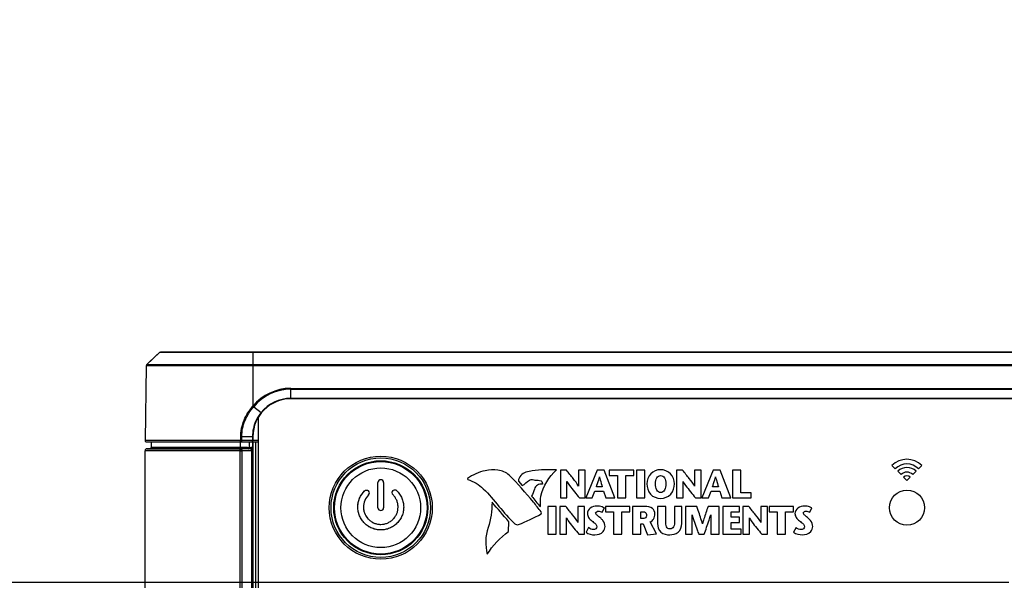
# Model space of a CAD drawing. Header units: inches. Extents: x 0 to 34, y 0 to 22.
# Tile 18 of 125: x 6.1 to 8.8, y 6.5 to 8. Entities that reach past the tile are written whole.
import ezdxf

# ---------------------------------------------------------------- set-up
doc = ezdxf.new("R2010")
doc.units = ezdxf.units.IN
doc.header["$LTSCALE"] = 1.87
doc.header["$MEASUREMENT"] = 0
doc.layers.get('0').update_dxf_attribs({"linetype": 'CONTINUOUS'})
doc.layers.add('02___PRT_ALL_AXES', color=7, linetype='CONTINUOUS')
doc.layers.add('DIMENSIONS', color=7, linetype='CONTINUOUS')
doc.styles.get("Standard").update_dxf_attribs({"font": 'txt', "width": 0.8})
doc.dimstyles.new('DIMSTYLE_2', dxfattribs={"dimtxt": 0.125, "dimasz": 0.18, "dimexe": 0.125, "dimexo": 0.0625, "dimgap": 0.09, "dimtad": 0, "dimtih": 1, "dimtoh": 1, "dimdec": 3, "dimlfac": 1.333333, "dimzin": 4, "dimdsep": 46, "dimtxsty": 'STANDARD', "dimblk": '_FILLED', "dimblk1": '_FILLED', "dimblk2": '_FILLED', "dimcen": 0.09, "dimadec": 0, "dimazin": 0, "dimtp": 0.001, "dimtm": 0.001, "dimtfac": 1, "dimtdec": 3, "dimtofl": 0, "dimtmove": 0, "dimatfit": 3, "dimldrblk": '_FILLED', "dimfxl": 1, "dimtolj": 1, "dimtzin": 4, "dimarcsym": 0})

# ---------------------------------------------------------------- blocks, each defined once
blk = doc.blocks.new('*D13')
at = {"layer": 'DIMENSIONS', "color": 2, "linetype": 'CONTINUOUS'}
blk.add_line((11.061, 6.826), (11.061, 9.748), dxfattribs=at)
at = {"layer": 'DIMENSIONS', "color": 2, "linetype": 'CONTINUOUS', "insert": (10.9985, 9.8105), "char_height": 0.125, "width": 1.425, "attachment_point": 1, "rotation": 90, "line_spacing_factor": 0.9}
blk.add_mtext('6.143{\\Ftxt.shx;\\W1.000000;\\H0.125000; }[156.03]', dxfattribs=at)
blk = doc.blocks.new('_FILLED')
at = {"color": 0, "linetype": 'BYBLOCK'}
blk.add_solid([(0, 0), (-1, 0.174), (-1, -0.174)], dxfattribs=at)
blk = doc.blocks.new('*D14')
at = {"layer": 'DIMENSIONS', "color": 2, "linetype": 'CONTINUOUS'}
blk.add_line((11.6235, 6.826), (11.6235, 9.748), dxfattribs=at)
at = {"layer": 'DIMENSIONS', "color": 2, "linetype": 'CONTINUOUS', "insert": (11.561, 9.8105), "char_height": 0.125, "width": 1.425, "attachment_point": 1, "rotation": 90, "line_spacing_factor": 0.9}
blk.add_mtext('6.893{\\Ftxt.shx;\\W1.000000;\\H0.125000; }[175.08]', dxfattribs=at)
blk = doc.blocks.new('*D15')
at = {"layer": 'DIMENSIONS', "color": 2, "linetype": 'CONTINUOUS'}
blk.add_line((12.1687, 6.6965), (12.1687, 9.748), dxfattribs=at)
at = {"layer": 'DIMENSIONS', "color": 2, "linetype": 'CONTINUOUS', "insert": (12.1062, 9.8105), "char_height": 0.125, "width": 1.425, "attachment_point": 1, "rotation": 90, "line_spacing_factor": 0.9}
blk.add_mtext('7.620{\\Ftxt.shx;\\W1.000000;\\H0.125000; }[193.55]', dxfattribs=at)
blk = doc.blocks.new('*D16')
at = {"layer": 'DIMENSIONS', "color": 2, "linetype": 'CONTINUOUS'}
blk.add_line((12.6763, 6.826), (12.6763, 9.748), dxfattribs=at)
at = {"layer": 'DIMENSIONS', "color": 2, "linetype": 'CONTINUOUS', "insert": (12.6138, 9.8105), "char_height": 0.125, "width": 1.425, "attachment_point": 1, "rotation": 90, "line_spacing_factor": 0.9}
blk.add_mtext('8.297{\\Ftxt.shx;\\W1.000000;\\H0.125000; }[210.74]', dxfattribs=at)
blk = doc.blocks.new('*D17')
at = {"layer": 'DIMENSIONS', "color": 2, "linetype": 'CONTINUOUS'}
blk.add_line((13.2907, 6.826), (13.2907, 9.748), dxfattribs=at)
at = {"layer": 'DIMENSIONS', "color": 2, "linetype": 'CONTINUOUS', "insert": (13.2282, 9.8105), "char_height": 0.125, "width": 1.425, "attachment_point": 1, "rotation": 90, "line_spacing_factor": 0.9}
blk.add_mtext('9.116{\\Ftxt.shx;\\W1.000000;\\H0.125000; }[231.55]', dxfattribs=at)
blk = doc.blocks.new('*D20')
at = {"layer": 'DIMENSIONS', "color": 2, "linetype": 'CONTINUOUS'}
blk.add_line((8.855, 6.4662), (5.689, 6.4662), dxfattribs=at)
at = {"layer": 'DIMENSIONS', "color": 2, "linetype": 'CONTINUOUS', "insert": (5.6265, 6.5287), "char_height": 0.125, "width": 1.325, "attachment_point": 3, "line_spacing_factor": 0.9}
blk.add_mtext('1.944{\\Ftxt.shx;\\W1.000000;\\H0.125000; }[49.39]', dxfattribs=at)
blk = doc.blocks.new('*D26')
at = {"layer": 'DIMENSIONS', "color": 2, "linetype": 'CONTINUOUS'}
blk.add_line((9.7837, 6.615), (9.7837, 9.748), dxfattribs=at)
at = {"layer": 'DIMENSIONS', "color": 2, "linetype": 'CONTINUOUS', "insert": (9.7212, 9.8105), "char_height": 0.125, "width": 1.425, "attachment_point": 1, "rotation": 90, "line_spacing_factor": 0.9}
blk.add_mtext('4.440{\\Ftxt.shx;\\W1.000000;\\H0.125000; }[112.78]', dxfattribs=at)

msp = doc.modelspace()

# ---------------------------------------------------------------- linework, layer by layer
at = {"color": 7, "linetype": 'CONTINUOUS'}
for p, q in [((6.49474, 7.10713), (6.45833, 7.07135)), ((6.48772, 7.10027), (6.45833, 7.07139)), ((6.49468, 7.10713), (6.50474, 7.10713)), ((6.49681, 7.10799), (13.91066, 7.10799)), ((6.50474, 7.10713), (6.50649, 7.10713)), ((6.50649, 7.10713), (6.5172, 7.10713)), ((6.5172, 7.10713), (6.73458, 7.10713)), ((6.73458, 7.10713), (6.75374, 7.10713)), ((6.75374, 7.10799), (6.75373, 6.95688)), ((6.75374, 7.10713), (13.65374, 7.10713)), ((6.45744, 7.06926), (6.4538, 6.86108)), ((6.45744, 7.06932), (6.45744, 7.06932)), ((6.48042, 7.06926), (6.45744, 7.06932)), ((6.479, 7.07135), (6.45839, 7.07141)), ((6.75374, 7.07139), (6.479, 7.07135)), ((6.75374, 7.0693), (6.48042, 7.06926)), ((13.65374, 7.07135), (6.75374, 7.07135)), ((13.65374, 7.06926), (6.75374, 7.06926)), ((6.85874, 6.97726), (6.85874, 7.00628)), ((6.85874, 7.00628), (13.54874, 7.00628)), ((6.85874, 7.00356), (13.54874, 7.00356)), ((6.75584, 6.9552), (6.77621, 6.93894)), ((13.54874, 6.97836), (6.85874, 6.97836)), ((13.54874, 6.97726), (6.85874, 6.97726)), ((6.76874, 5.18965), (6.76874, 6.92631)), ((6.77704, 6.93828), (6.77621, 6.93895)), ((6.7197, 6.8667), (6.71981, 6.87232)), ((6.71981, 6.87232), (6.72269, 6.87226)), ((6.72257, 6.86663), (6.72268, 6.87226)), ((6.72268, 6.87226), (6.75374, 6.87226)), ((6.75252, 6.87226), (6.75252, 6.86101)), ((6.75374, 6.87226), (6.75374, 6.86101)), ((6.7196, 6.86108), (6.4538, 6.86108)), ((6.45755, 6.85726), (6.76874, 6.85726)), ((6.47099, 6.85726), (6.47099, 6.84213)), ((6.71787, 6.84213), (6.47099, 6.84213)), ((6.71787, 6.85726), (6.71787, 6.84206)), ((6.73883, 6.84206), (6.71787, 6.84206)), ((6.7196, 6.86108), (6.7197, 6.8667)), ((6.72247, 6.86101), (6.72257, 6.86663)), ((6.75374, 6.86101), (6.72247, 6.86101)), ((6.73883, 6.84206), (6.74359, 6.84189)), ((6.74359, 6.85726), (6.74359, 6.84189)), ((6.74359, 6.84198), (6.74777, 6.84183)), ((6.74764, 6.83809), (6.74777, 6.84183)), ((6.75277, 6.85726), (6.75277, 6.8401)), ((6.75361, 6.85726), (6.75361, 5.25871)), ((6.75374, 6.85726), (6.75374, 6.86095)), ((6.76874, 6.86095), (6.75374, 6.86095)), ((6.76111, 6.85726), (6.76111, 5.25871)), ((6.45374, 5.28313), (6.45374, 6.83284)), ((6.71787, 6.83284), (6.45374, 6.83284)), ((6.4588, 6.83809), (6.46737, 6.83838)), ((6.71834, 6.83809), (6.4588, 6.83809)), ((6.46737, 6.83838), (6.7183, 6.83838)), ((6.71712, 6.83832), (6.7183, 6.83838)), ((6.74122, 6.83831), (6.71712, 6.83832)), ((6.71712, 6.83832), (6.71934, 6.83809)), ((6.71787, 5.28313), (6.71787, 6.83284)), ((6.74676, 6.83809), (6.72021, 6.83809)), ((6.72364, 5.28313), (6.72364, 6.83284)), ((6.75019, 6.83284), (6.72364, 6.83284)), ((6.74737, 6.83809), (6.74122, 6.83831)), ((6.74732, 6.83809), (6.74684, 6.83809)), ((6.74732, 6.83809), (6.74892, 6.83773)), ((6.7475, 6.83809), (6.74764, 6.83809)), ((6.74764, 6.83809), (6.74755, 6.83809)), ((6.75196, 6.83285), (6.75019, 6.83284)), ((6.75019, 6.83284), (6.75019, 5.28313)), ((6.75262, 6.83284), (6.75196, 6.83285)), ((6.75262, 6.83284), (6.75262, 5.28313)), ((6.75277, 6.8401), (6.75271, 6.83284)), ((8.52984, 6.79175), (8.53904, 6.78254)), ((8.60367, 6.78254), (8.61288, 6.79175)), ((7.60825, 6.77866), (7.60825, 6.70145)), ((7.62512, 6.77866), (7.60825, 6.77866)), ((7.65867, 6.77866), (7.65865, 6.73413)), ((7.67698, 6.77866), (7.65867, 6.77866)), ((7.67698, 6.70145), (7.67698, 6.77866)), ((7.71028, 6.77866), (7.67885, 6.70145)), ((7.72981, 6.77866), (7.71028, 6.77866)), ((7.75915, 6.70145), (7.72981, 6.77866)), ((7.74426, 6.77866), (7.74426, 6.76421)), ((7.81209, 6.77866), (7.74426, 6.77866)), ((7.74426, 6.76421), (7.76656, 6.76421)), ((7.76656, 6.76421), (7.76656, 6.70145)), ((7.78983, 6.70145), (7.78983, 6.76421)), ((7.78983, 6.76421), (7.81209, 6.76421)), ((7.81209, 6.76421), (7.81209, 6.77866)), ((7.8196, 6.77866), (7.8196, 6.70145)), ((7.84287, 6.77866), (7.8196, 6.77866)), ((7.84287, 6.70145), (7.84287, 6.77866)), ((7.93091, 6.77866), (7.93091, 6.70145)), ((7.94777, 6.77866), (7.93091, 6.77866)), ((7.98132, 6.77866), (7.9813, 6.73413)), ((7.99961, 6.77866), (7.98132, 6.77866)), ((7.99961, 6.70145), (7.99961, 6.77866)), ((8.03292, 6.77866), (8.0015, 6.70145)), ((8.05247, 6.77866), (8.03292, 6.77866)), ((8.08178, 6.70145), (8.05247, 6.77866)), ((8.08697, 6.77866), (8.08697, 6.70145)), ((8.11025, 6.77866), (8.08697, 6.77866)), ((8.11025, 6.71589), (8.11025, 6.77866)), ((8.54597, 6.77563), (8.55518, 6.76643)), ((8.58754, 6.76643), (8.59674, 6.77563)), ((7.10124, 6.74443), (7.10127, 6.74443)), ((7.10124, 6.67426), (7.10124, 6.74443)), ((7.11687, 6.74443), (7.11684, 6.74443)), ((7.11687, 6.74443), (7.11687, 6.67426)), ((7.49161, 6.74857), (7.50187, 6.73642)), ((7.62656, 6.70145), (7.62658, 6.74697)), ((7.9492, 6.70145), (7.94921, 6.74697)), ((8.56209, 6.7595), (8.57136, 6.75023)), ((8.57136, 6.75023), (8.58063, 6.7595)), ((7.06405, 6.72105), (7.06406, 6.72103)), ((7.07509, 6.72103), (7.07507, 6.72101)), ((7.14211, 6.72174), (7.14213, 6.72172)), ((7.14233, 6.7107), (7.14235, 6.71072)), ((7.15316, 6.72197), (7.15314, 6.72195)), ((7.69706, 6.70145), (7.70444, 6.71986)), ((7.70444, 6.71986), (7.72837, 6.71986)), ((7.72463, 6.73211), (7.70841, 6.73211)), ((7.72837, 6.71986), (7.73445, 6.70145)), ((8.01969, 6.70145), (8.02708, 6.71986)), ((8.02708, 6.71986), (8.051, 6.71986)), ((8.04728, 6.73211), (8.03104, 6.73211)), ((8.051, 6.71986), (8.05709, 6.70145)), ((8.13849, 6.71589), (8.11025, 6.71589)), ((8.13849, 6.70145), (8.13849, 6.71589)), ((7.5735, 6.67754), (7.5735, 6.60031)), ((7.59678, 6.67754), (7.5735, 6.67754)), ((7.59678, 6.60031), (7.59678, 6.67754)), ((7.60671, 6.67754), (7.60671, 6.60031)), ((7.62357, 6.67754), (7.60671, 6.67754)), ((7.60825, 6.70145), (7.62656, 6.70145)), ((7.65714, 6.67754), (7.65711, 6.633)), ((7.67543, 6.67754), (7.65714, 6.67754)), ((7.66141, 6.70145), (7.67698, 6.70145)), ((7.67543, 6.60031), (7.67543, 6.67754)), ((7.67885, 6.70145), (7.69706, 6.70145)), ((7.73333, 6.67754), (7.73333, 6.66308)), ((7.80119, 6.67754), (7.73333, 6.67754)), ((7.73445, 6.70145), (7.75915, 6.70145)), ((7.76656, 6.70145), (7.78983, 6.70145)), ((7.80119, 6.66308), (7.80119, 6.67754)), ((7.80867, 6.67754), (7.80867, 6.60031)), ((7.84312, 6.67754), (7.80867, 6.67754)), ((7.8196, 6.70145), (7.84287, 6.70145)), ((7.87807, 6.67754), (7.87807, 6.63032)), ((7.90134, 6.67754), (7.87807, 6.67754)), ((7.90134, 6.63718), (7.90134, 6.67754)), ((7.92539, 6.67754), (7.92539, 6.6375)), ((7.94545, 6.67754), (7.92539, 6.67754)), ((7.93091, 6.70145), (7.9492, 6.70145)), ((7.94545, 6.63085), (7.94545, 6.67754)), ((7.95583, 6.67754), (7.95583, 6.60031)), ((7.98738, 6.67754), (7.95583, 6.67754)), ((7.98407, 6.70145), (7.99961, 6.70145)), ((8.0015, 6.70145), (8.01969, 6.70145)), ((8.0495, 6.67754), (8.01859, 6.67754)), ((8.0495, 6.60031), (8.0495, 6.67754)), ((8.05709, 6.70145), (8.08178, 6.70145)), ((8.05942, 6.67754), (8.05942, 6.60031)), ((8.1063, 6.67754), (8.05942, 6.67754)), ((8.08697, 6.70145), (8.13849, 6.70145)), ((8.1063, 6.66308), (8.1063, 6.67754)), ((8.11523, 6.67754), (8.11523, 6.60031)), ((8.13212, 6.67754), (8.11523, 6.67754)), ((8.16563, 6.67754), (8.16562, 6.633)), ((8.18394, 6.67754), (8.16563, 6.67754)), ((8.18394, 6.60031), (8.18394, 6.67754)), ((8.18815, 6.67754), (8.18815, 6.66308)), ((8.25598, 6.67754), (8.18815, 6.67754)), ((8.25598, 6.66308), (8.25598, 6.67754)), ((7.04537, 6.67605), (7.0454, 6.67605)), ((7.061, 6.67605), (7.06097, 6.67605)), ((7.10124, 6.67426), (7.10127, 6.67426)), ((7.11687, 6.67426), (7.11684, 6.67426)), ((7.15711, 6.67605), (7.15714, 6.67605)), ((7.17273, 6.67605), (7.1727, 6.67605)), ((7.72452, 6.66155), (7.73047, 6.67368)), ((7.73333, 6.66308), (7.75561, 6.66308)), ((7.75561, 6.66308), (7.75561, 6.60031)), ((7.77891, 6.60031), (7.77891, 6.66308)), ((7.77891, 6.66308), (7.80119, 6.66308)), ((7.83197, 6.64414), (7.83197, 6.66308)), ((7.83197, 6.66308), (7.83811, 6.66308)), ((7.97414, 6.60031), (7.97419, 6.6547)), ((8.02614, 6.65469), (8.0262, 6.60031)), ((8.08268, 6.64786), (8.08268, 6.66308)), ((8.08268, 6.66308), (8.1063, 6.66308)), ((8.18815, 6.66308), (8.21041, 6.66308)), ((8.21041, 6.66308), (8.21041, 6.60031)), ((8.2337, 6.60031), (8.2337, 6.66308)), ((8.2337, 6.66308), (8.25598, 6.66308)), ((8.30151, 6.66155), (8.30747, 6.67368)), ((7.46433, 6.60806), (7.46472, 6.63527)), ((7.625, 6.60031), (7.62502, 6.64585)), ((7.83858, 6.64414), (7.83197, 6.64414)), ((7.83197, 6.60031), (7.83197, 6.62953)), ((7.83197, 6.62953), (7.83803, 6.62953)), ((7.83803, 6.62953), (7.85028, 6.59897)), ((7.8752, 6.60151), (7.85809, 6.63462)), ((8.10575, 6.64786), (8.08268, 6.64786)), ((8.08268, 6.61478), (8.08268, 6.63339)), ((8.08268, 6.63339), (8.10575, 6.63339)), ((8.10575, 6.63339), (8.10575, 6.64786)), ((8.13352, 6.60031), (8.13355, 6.64585)), ((7.5735, 6.60031), (7.59678, 6.60031)), ((7.60671, 6.60031), (7.625, 6.60031)), ((7.65989, 6.60031), (7.67543, 6.60031)), ((7.68666, 6.61885), (7.67964, 6.60605)), ((7.75561, 6.60031), (7.77891, 6.60031)), ((7.80867, 6.60031), (7.83197, 6.60031)), ((7.85028, 6.59897), (7.8752, 6.60151)), ((7.95583, 6.60031), (7.97414, 6.60031)), ((7.993, 6.60031), (8.00765, 6.60031)), ((8.0262, 6.60031), (8.0495, 6.60031)), ((8.05942, 6.60031), (8.11102, 6.60031)), ((8.11102, 6.61478), (8.08268, 6.61478)), ((8.11102, 6.60031), (8.11102, 6.61478)), ((8.11523, 6.60031), (8.13352, 6.60031)), ((8.16837, 6.60031), (8.18394, 6.60031)), ((8.21041, 6.60031), (8.2337, 6.60031)), ((8.26369, 6.61885), (8.25663, 6.60605))]:
    msp.add_line(p, q, dxfattribs=at)
msp.add_lwpolyline([(6.45833, 7.0714), (6.45794, 7.07093), (6.45766, 7.07041), (6.45749, 7.06982), (6.45744, 7.06931)], dxfattribs=at)
for centre, radius in [((7.10905, 6.67435), 0.13828), ((7.10905, 6.67422), 0.13078), ((7.10905, 6.67426), 0.1287), ((7.10905, 6.67426), 0.11084)]:
    msp.add_circle(centre, radius, dxfattribs=at)
for centre, radius, start, end in [((6.85874, 6.86996), 0.13632, 90.0033, 140.38397), ((6.85874, 6.8699), 0.13366, 90.00215, 140.34368), ((6.85874, 6.87226), 0.105, 90, 180), ((6.51274, 6.65351), 0.38745, 51.13918, 51.53752), ((6.85874, 6.87226), 0.1061, 90, 141.06041), ((6.85859, 6.87207), 0.10611, 147.36011, 154.65923), ((6.85873, 6.87197), 0.10627, 140.9347, 147.35359), ((6.85832, 6.8722), 0.10581, 154.66247, 167.72657), ((6.85758, 6.87234), 0.10506, 167.71335, 180.0427), ((6.45755, 6.86101), 0.00375, 179, 269.99756), ((6.46724, 6.84213), 0.00375, 272, 360), ((6.71707, 6.68686), 0.17424, 88.22151, 89.16526), ((6.74746, 6.83284), 0.009, 53.80536, 88.00007), ((6.74999, 6.86101), 0.00375, 270, 360), ((6.45899, 6.83284), 0.00525, 92, 179.99998), ((6.71791, 7.52335), 0.69051, 269.99637, 270.25348), ((6.71836, 6.89958), 0.06149, 269.98348, 270.91527), ((6.72025, 6.89076), 0.05267, 269.01008, 269.96077), ((6.72375, 7.40489), 0.57205, 269.7213, 269.98944), ((6.74676, 6.87059), 0.0325, 269.99838, 270.13875), ((6.74664, 6.83567), 0.00242, 80.86689, 87.02839), ((6.74736, 6.83281), 0.00528, 71.27924, 87.95612), ((6.74745, 6.83281), 0.00528, 73.36878, 87.97074), ((6.74746, 6.83284), 0.00525, 359.99748, 73.3369), ((6.74737, 6.83284), 0.00525, 359.9981, 71.23166), ((8.57136, 6.75014), 0.05878, 45.05751, 134.94249), ((8.57136, 6.75014), 0.04576, 45.07605, 134.92395), ((8.57136, 6.75019), 0.03594, 45.0646, 134.9354), ((8.57136, 6.75021), 0.02291, 45.06313, 134.93687), ((8.57136, 6.75022), 0.01312, 45.03431, 134.96569), ((7.10906, 6.74443), 0.00781, 0.016, 179.98876), ((7.06956, 6.71552), 0.00778, 314.88166, 44.90754), ((7.06956, 6.71552), 0.00781, 314.87793, 44.91137), ((7.14774, 6.71633), 0.00781, 136.12042, 226.1455), ((7.10906, 6.67426), 0.00781, 180.01115, 359.98393), ((7.10906, 6.67426), 0.00779, 180.01123, 269.94279)]:
    msp.add_arc(centre, radius, start, end, dxfattribs=at)
for points, knots in [([(6.45839, 7.07141), (6.45838, 7.07141), (6.45837, 7.07141), (6.45834, 7.07141), (6.45833, 7.0714)], [0, 0, 0, 0, 0.3949047, 1, 1, 1, 1]), ([(6.71981, 6.87232), (6.71985, 6.87426), (6.72001, 6.87814), (6.72067, 6.88587), (6.72277, 6.89929), (6.72847, 6.91792), (6.73914, 6.9387), (6.74856, 6.95112), (6.75373, 6.95689)], [0, 0, 0, 0, 0.0625426, 0.1250928, 0.250162, 0.5000685, 0.7500244, 1, 1, 1, 1]), ([(6.72269, 6.87226), (6.72281, 6.87985), (6.72446, 6.89505), (6.73114, 6.91696), (6.74157, 6.93735), (6.75078, 6.94954), (6.75584, 6.9552)], [0, 0, 0, 0, 0.2499347, 0.4999189, 0.7499526, 1, 1, 1, 1]), ([(6.77707, 6.93825), (6.77707, 6.93826), (6.77705, 6.93826), (6.77705, 6.93827), (6.77704, 6.93828)], [0, 0, 0, 0, 0.253053, 1, 1, 1, 1]), ([(6.71787, 6.84206), (6.71787, 6.84182), (6.71787, 6.84135), (6.71792, 6.84067), (6.718, 6.84014), (6.71808, 6.83975), (6.71815, 6.83949), (6.71822, 6.83925), (6.71829, 6.83904), (6.71836, 6.83886), (6.71842, 6.83872), (6.71847, 6.83863), (6.71849, 6.83857), (6.71851, 6.83852), (6.71852, 6.83848), (6.71851, 6.83843), (6.71846, 6.8384), (6.71839, 6.83839), (6.71834, 6.83839), (6.7183, 6.83838)], [0, 0, 0, 0, 0.1837103, 0.3595577, 0.5210425, 0.5947978, 0.6632307, 0.7259238, 0.7825147, 0.8326029, 0.8756158, 0.8941852, 0.9105408, 0.9244661, 0.9357571, 0.945186, 0.956378, 0.9742421, 1, 1, 1, 1]), ([(6.71994, 6.85726), (6.7199, 6.85726), (6.71983, 6.85738), (6.7198, 6.85759), (6.71974, 6.85795), (6.71967, 6.85863), (6.71962, 6.85969), (6.71961, 6.86059), (6.7196, 6.86108)], [0, 0, 0, 0, 0.0278525, 0.086109, 0.1784138, 0.3022109, 0.6239087, 1, 1, 1, 1]), ([(6.71994, 6.85726), (6.72027, 6.85726), (6.721, 6.8575), (6.72183, 6.85837), (6.72235, 6.8596), (6.72247, 6.86053), (6.72247, 6.86101)], [0, 0, 0, 0, 0.2042009, 0.4379523, 0.7079432, 1, 1, 1, 1]), ([(6.73883, 6.84206), (6.73883, 6.84158), (6.73894, 6.84066), (6.73936, 6.83962), (6.73987, 6.83897), (6.74029, 6.83861), (6.74076, 6.83837), (6.7411, 6.83831), (6.74126, 6.83831)], [0, 0, 0, 0, 0.2914698, 0.5599542, 0.6814535, 0.793796, 0.8983092, 1, 1, 1, 1]), ([(6.7449, 6.83818), (6.74481, 6.83818), (6.74461, 6.83825), (6.74435, 6.83847), (6.74412, 6.83881), (6.74393, 6.83926), (6.74376, 6.83982), (6.74365, 6.84046), (6.74358, 6.84116), (6.74359, 6.84164), (6.74359, 6.84189)], [0, 0, 0, 0, 0.0661044, 0.1439151, 0.2403072, 0.3577721, 0.4959237, 0.6522178, 0.822257, 1, 1, 1, 1]), ([(6.74999, 6.85726), (6.75036, 6.85726), (6.75119, 6.85756), (6.75172, 6.85822), (6.75193, 6.85861)], [0, 0, 0, 0, 0.4610356, 1, 1, 1, 1]), ([(6.75193, 6.85861), (6.75203, 6.85878), (6.75238, 6.85953), (6.75252, 6.86038), (6.75252, 6.86101)], [0, 0, 0, 0, 0.2374165, 1, 1, 1, 1]), ([(6.71787, 6.83284), (6.71787, 6.83317), (6.71787, 6.83383), (6.7179, 6.83478), (6.71794, 6.83566), (6.718, 6.83644), (6.71806, 6.83709), (6.71813, 6.83753), (6.7182, 6.8378), (6.71824, 6.83794), (6.71828, 6.83803), (6.71832, 6.83808), (6.71834, 6.83809)], [0, 0, 0, 0, 0.1887876, 0.3707425, 0.5391656, 0.6880167, 0.811932, 0.9065982, 0.9419893, 0.9691458, 0.9881662, 1, 1, 1, 1]), ([(6.71934, 6.83809), (6.7194, 6.83809), (6.71951, 6.83806), (6.71967, 6.83797), (6.71983, 6.83783), (6.72004, 6.83756), (6.72028, 6.83712), (6.72052, 6.83647), (6.72071, 6.83568), (6.72086, 6.8348), (6.72094, 6.83384), (6.72096, 6.83318), (6.72096, 6.83285)], [0, 0, 0, 0, 0.028833, 0.0604353, 0.0963099, 0.1373432, 0.2362386, 0.3576071, 0.4990391, 0.6566059, 0.825418, 1, 1, 1, 1]), ([(6.72364, 6.83284), (6.72364, 6.8335), (6.72348, 6.83478), (6.72287, 6.83623), (6.72216, 6.83714), (6.72157, 6.83765), (6.72091, 6.83798), (6.72044, 6.83807), (6.72021, 6.83809)], [0, 0, 0, 0, 0.2902913, 0.5588636, 0.6808861, 0.7939324, 0.899364, 1, 1, 1, 1]), ([(6.75019, 6.83284), (6.75019, 6.83347), (6.75004, 6.83469), (6.74949, 6.8361), (6.74884, 6.837), (6.74829, 6.83752), (6.74768, 6.83789), (6.74724, 6.83802), (6.74702, 6.83806)], [0, 0, 0, 0, 0.2877099, 0.5557618, 0.6784693, 0.7926247, 0.8990625, 1, 1, 1, 1]), ([(6.74892, 6.83773), (6.74937, 6.83754), (6.75, 6.83714), (6.7507, 6.83643), (6.75129, 6.8356), (6.75182, 6.83441), (6.75196, 6.83337), (6.75196, 6.83285)], [0, 0, 0, 0, 0.2409276, 0.3641772, 0.4891118, 0.7427452, 1, 1, 1, 1]), ([(7.46578, 6.76482), (7.45761, 6.7727), (7.43432, 6.78201), (7.41099, 6.77926), (7.39935, 6.77713)], [0, 0, 0, 0, 0.4896299, 1, 1, 1, 1]), ([(7.55475, 6.66306), (7.5476, 6.67201), (7.51951, 6.70723), (7.49, 6.74151), (7.46578, 6.76482)], [0, 0, 0, 0, 0.2541175, 1, 1, 1, 1]), ([(7.59788, 6.77921), (7.57531, 6.77902), (7.54633, 6.78102), (7.51834, 6.77454), (7.51253, 6.77288)], [0, 0, 0, 0, 0.788734, 1, 1, 1, 1]), ([(7.55324, 6.67764), (7.55202, 6.68705), (7.55386, 6.7255), (7.57673, 6.76028), (7.59788, 6.77921)], [0, 0, 0, 0, 0.2505438, 1, 1, 1, 1]), ([(7.65861, 6.73411), (7.65855, 6.73422), (7.65456, 6.74185), (7.64298, 6.75659), (7.63143, 6.77093), (7.62512, 6.77866)], [0, 0, 0, 0, 0.0063566, 0.4632417, 1, 1, 1, 1]), ([(7.70841, 6.73211), (7.71049, 6.73875), (7.71359, 6.74786), (7.71625, 6.75721), (7.71697, 6.75989), (7.717, 6.75999)], [0, 0, 0, 0, 0.7153775, 0.9887805, 1, 1, 1, 1]), ([(7.71706, 6.75999), (7.71709, 6.75989), (7.71775, 6.75722), (7.72015, 6.74789), (7.7228, 6.73874), (7.72463, 6.73211)], [0, 0, 0, 0, 0.0112326, 0.2854242, 1, 1, 1, 1]), ([(7.8869, 6.77998), (7.87697, 6.77998), (7.85606, 6.77178), (7.84849, 6.75084), (7.84849, 6.74094)], [0, 0, 0, 0, 0.5008705, 1, 1, 1, 1]), ([(7.87278, 6.74094), (7.87278, 6.74658), (7.87286, 6.7573), (7.88273, 6.76389), (7.8869, 6.76389)], [0, 0, 0, 0, 0.5749152, 1, 1, 1, 1]), ([(7.92529, 6.74094), (7.92529, 6.75084), (7.91771, 6.77177), (7.89682, 6.77998), (7.8869, 6.77998)], [0, 0, 0, 0, 0.4993366, 1, 1, 1, 1]), ([(7.8869, 6.76389), (7.89107, 6.76389), (7.90092, 6.75729), (7.90102, 6.74658), (7.90102, 6.74094)], [0, 0, 0, 0, 0.4249312, 1, 1, 1, 1]), ([(7.98126, 6.73411), (7.98121, 6.73422), (7.9772, 6.74185), (7.96563, 6.75658), (7.95408, 6.77093), (7.94777, 6.77866)], [0, 0, 0, 0, 0.0063585, 0.4633264, 1, 1, 1, 1]), ([(8.03104, 6.73211), (8.03314, 6.73874), (8.03622, 6.74786), (8.03888, 6.75721), (8.0396, 6.75989), (8.03963, 6.75999)], [0, 0, 0, 0, 0.7154097, 0.9887839, 1, 1, 1, 1]), ([(8.03969, 6.75999), (8.03972, 6.75989), (8.04039, 6.75722), (8.04279, 6.74789), (8.04544, 6.73874), (8.04728, 6.73211)], [0, 0, 0, 0, 0.0112322, 0.2854495, 1, 1, 1, 1]), ([(7.10905, 6.75224), (7.10905, 6.75224), (7.10905, 6.75223), (7.10905, 6.75222), (7.10905, 6.75222), (7.10905, 6.75221)], [0, 0, 0, 0, 0.2528212, 0.6180736, 1, 1, 1, 1]), ([(7.53112, 6.7526), (7.53318, 6.7518), (7.54094, 6.74978), (7.54914, 6.75099), (7.55466, 6.74948)], [0, 0, 0, 0, 0.278057, 1, 1, 1, 1]), ([(7.5582, 6.73984), (7.55356, 6.73998), (7.54339, 6.73942), (7.53755, 6.73045), (7.53635, 6.72594)], [0, 0, 0, 0, 0.499458, 1, 1, 1, 1]), ([(7.55466, 6.74948), (7.5566, 6.74897), (7.55786, 6.74475), (7.55816, 6.74235), (7.55867, 6.73983), (7.5582, 6.73984)], [0, 0, 0, 0, 0.56722, 0.8677124, 1, 1, 1, 1]), ([(7.62661, 6.74699), (7.62667, 6.74688), (7.62881, 6.74315), (7.6396, 6.72732), (7.65197, 6.71286), (7.66141, 6.70145)], [0, 0, 0, 0, 0.0062325, 0.225216, 1, 1, 1, 1]), ([(7.84849, 6.74094), (7.84849, 6.73066), (7.8548, 6.70855), (7.87674, 6.70013), (7.8869, 6.70013)], [0, 0, 0, 0, 0.502957, 1, 1, 1, 1]), ([(7.8869, 6.71622), (7.88258, 6.71622), (7.87243, 6.72372), (7.87278, 6.7349), (7.87278, 6.74094)], [0, 0, 0, 0, 0.4170294, 1, 1, 1, 1]), ([(7.90102, 6.74094), (7.90102, 6.7349), (7.90135, 6.72373), (7.89121, 6.71622), (7.8869, 6.71622)], [0, 0, 0, 0, 0.5832414, 1, 1, 1, 1]), ([(7.8869, 6.70013), (7.89704, 6.70013), (7.91897, 6.70856), (7.92529, 6.73066), (7.92529, 6.74094)], [0, 0, 0, 0, 0.4967619, 1, 1, 1, 1]), ([(7.94924, 6.74699), (7.9493, 6.74688), (7.95146, 6.74315), (7.96226, 6.72733), (7.97463, 6.71286), (7.98407, 6.70145)], [0, 0, 0, 0, 0.0062337, 0.2253692, 1, 1, 1, 1]), ([(7.04537, 6.67605), (7.04537, 6.68026), (7.046, 6.68657), (7.04803, 6.69469), (7.05083, 6.7025), (7.05579, 6.71167), (7.0611, 6.71812), (7.06405, 6.72105)], [0, 0, 0, 0, 0.252943, 0.3778666, 0.5019104, 0.7503645, 1, 1, 1, 1]), ([(7.0454, 6.67605), (7.0454, 6.68433), (7.04863, 6.70107), (7.0582, 6.71519), (7.06406, 6.72103)], [0, 0, 0, 0, 0.4999914, 1, 1, 1, 1]), ([(7.07505, 6.71), (7.07063, 6.70559), (7.06341, 6.69493), (7.06097, 6.6823), (7.06097, 6.67605)], [0, 0, 0, 0, 0.5000076, 1, 1, 1, 1]), ([(7.07507, 6.70998), (7.07066, 6.70559), (7.06344, 6.69494), (7.061, 6.68231), (7.061, 6.67605)], [0, 0, 0, 0, 0.4985322, 1, 1, 1, 1]), ([(7.06405, 6.72105), (7.06546, 6.72246), (7.06958, 6.72421), (7.07369, 6.72244), (7.07509, 6.72103)], [0, 0, 0, 0, 0.5004177, 1, 1, 1, 1]), ([(7.06406, 6.72103), (7.06443, 6.72139), (7.06523, 6.72203), (7.06659, 6.72275), (7.06805, 6.7232), (7.06958, 6.72335), (7.07111, 6.72319), (7.07257, 6.72273), (7.07392, 6.72201), (7.07472, 6.72137), (7.07507, 6.72101)], [0, 0, 0, 0, 0.1251262, 0.2505708, 0.3756954, 0.5007785, 0.6257461, 0.7505259, 0.8754654, 1, 1, 1, 1]), ([(7.07508, 6.70999), (7.07507, 6.70999), (7.07507, 6.70999), (7.07506, 6.70999), (7.07506, 6.71), (7.07505, 6.71)], [0, 0, 0, 0, 0.2750519, 0.5241154, 1, 1, 1, 1]), ([(7.14211, 6.72174), (7.14349, 6.72318), (7.14756, 6.72502), (7.15171, 6.72335), (7.15316, 6.72197)], [0, 0, 0, 0, 0.4985634, 1, 1, 1, 1]), ([(7.15711, 6.67605), (7.15711, 6.6793), (7.15661, 6.68418), (7.15501, 6.69044), (7.1528, 6.69646), (7.14887, 6.70353), (7.14466, 6.70846), (7.14233, 6.7107)], [0, 0, 0, 0, 0.252603, 0.3771837, 0.5009506, 0.7493302, 1, 1, 1, 1]), ([(7.15316, 6.72197), (7.15625, 6.71899), (7.16045, 6.71406), (7.16496, 6.70681), (7.16776, 6.70109), (7.16995, 6.69512), (7.17208, 6.68683), (7.17273, 6.68036), (7.17273, 6.67605)], [0, 0, 0, 0, 0.2510265, 0.3757439, 0.4994768, 0.6230347, 0.7474597, 1, 1, 1, 1]), ([(7.65706, 6.63298), (7.65701, 6.63308), (7.65303, 6.64073), (7.64144, 6.65547), (7.62988, 6.66981), (7.62357, 6.67754)], [0, 0, 0, 0, 0.0063669, 0.4632919, 1, 1, 1, 1]), ([(7.71028, 6.67887), (7.70368, 6.67887), (7.69068, 6.6761), (7.68327, 6.6638), (7.68327, 6.65811)], [0, 0, 0, 0, 0.5375084, 1, 1, 1, 1]), ([(7.73047, 6.67368), (7.7265, 6.67615), (7.71956, 6.67823), (7.7126, 6.67887), (7.71028, 6.67887)], [0, 0, 0, 0, 0.6687363, 1, 1, 1, 1]), ([(7.87109, 6.65691), (7.87109, 6.66248), (7.86458, 6.67597), (7.8503, 6.67754), (7.84312, 6.67754)], [0, 0, 0, 0, 0.4366432, 1, 1, 1, 1]), ([(8.00324, 6.62966), (7.9997, 6.64205), (7.99439, 6.65802), (7.98871, 6.67384), (7.98738, 6.67754)], [0, 0, 0, 0, 0.7660046, 1, 1, 1, 1]), ([(8.01859, 6.67754), (8.01465, 6.66606), (8.00919, 6.65032), (8.00454, 6.63422), (8.00332, 6.62977), (8.00329, 6.62966)], [0, 0, 0, 0, 0.7244591, 0.9935198, 1, 1, 1, 1]), ([(8.16559, 6.63298), (8.16553, 6.63308), (8.16153, 6.64072), (8.14997, 6.65546), (8.13842, 6.66981), (8.13212, 6.67754)], [0, 0, 0, 0, 0.0063341, 0.4634378, 1, 1, 1, 1]), ([(8.28731, 6.67887), (8.2807, 6.67887), (8.2677, 6.67611), (8.26027, 6.6638), (8.26027, 6.65811)], [0, 0, 0, 0, 0.5377167, 1, 1, 1, 1]), ([(8.30747, 6.67368), (8.3035, 6.67615), (8.29658, 6.67823), (8.28962, 6.67887), (8.28731, 6.67887)], [0, 0, 0, 0, 0.6693986, 1, 1, 1, 1]), ([(7.10905, 6.61235), (7.10494, 6.61235), (7.09661, 6.61317), (7.08658, 6.61618), (7.079, 6.61978), (7.07361, 6.62302), (7.06857, 6.62678), (7.0639, 6.63104), (7.05965, 6.63573), (7.05468, 6.64247), (7.04976, 6.65171), (7.04619, 6.66367), (7.04537, 6.67194), (7.04537, 6.67605)], [0, 0, 0, 0, 0.1234732, 0.2494027, 0.312331, 0.3750394, 0.4378276, 0.5010821, 0.5644682, 0.627532, 0.7522854, 0.8765926, 1, 1, 1, 1]), ([(7.10905, 6.61237), (7.10489, 6.61237), (7.09655, 6.61321), (7.08653, 6.61623), (7.079, 6.61981), (7.07186, 6.6241), (7.06539, 6.62944), (7.05979, 6.63561), (7.05605, 6.64063), (7.05283, 6.64599), (7.04926, 6.65353), (7.04623, 6.66355), (7.0454, 6.67189), (7.0454, 6.67605)], [0, 0, 0, 0, 0.1249404, 0.2498806, 0.3124259, 0.3749724, 0.4999154, 0.5624617, 0.625007, 0.6875534, 0.750099, 0.8750439, 1, 1, 1, 1]), ([(7.06097, 6.67605), (7.06097, 6.67291), (7.0616, 6.66661), (7.06388, 6.65904), (7.06658, 6.65335), (7.06983, 6.64795), (7.07485, 6.64184), (7.08095, 6.63681), (7.08635, 6.63356), (7.09204, 6.63086), (7.09961, 6.62858), (7.10591, 6.62795), (7.10905, 6.62795)], [0, 0, 0, 0, 0.1249571, 0.2499166, 0.3124705, 0.3750335, 0.4999989, 0.6249644, 0.6875272, 0.7500818, 0.8750422, 1, 1, 1, 1]), ([(7.061, 6.67605), (7.061, 6.67295), (7.06162, 6.6667), (7.06431, 6.65768), (7.06802, 6.6507), (7.07177, 6.64562), (7.07498, 6.64207), (7.07851, 6.63886), (7.08232, 6.63602), (7.08638, 6.63358), (7.0921, 6.63087), (7.09966, 6.6286), (7.10594, 6.62797), (7.10905, 6.62797)], [0, 0, 0, 0, 0.1234403, 0.2477404, 0.3724777, 0.4355671, 0.4990043, 0.56232, 0.6251524, 0.6878387, 0.7506733, 0.8764574, 1, 1, 1, 1]), ([(7.17273, 6.67605), (7.17273, 6.67193), (7.17191, 6.66366), (7.16834, 6.65169), (7.16342, 6.64245), (7.15843, 6.63571), (7.15419, 6.63101), (7.14952, 6.62676), (7.14447, 6.623), (7.13908, 6.61977), (7.13151, 6.61618), (7.12344, 6.61376), (7.11522, 6.61255), (7.11109, 6.61235), (7.10905, 6.61235)], [0, 0, 0, 0, 0.1235268, 0.247865, 0.3726647, 0.4357223, 0.4990984, 0.5623417, 0.6251107, 0.6877668, 0.7506067, 0.8763859, 0.9385576, 1, 1, 1, 1]), ([(7.10905, 6.62797), (7.11215, 6.62797), (7.11844, 6.62859), (7.12601, 6.63087), (7.13173, 6.63358), (7.1358, 6.63603), (7.13961, 6.63887), (7.14314, 6.64208), (7.14634, 6.64563), (7.1501, 6.65072), (7.15381, 6.65769), (7.15649, 6.66671), (7.15711, 6.67295), (7.15711, 6.67605)], [0, 0, 0, 0, 0.1235164, 0.2494642, 0.3123877, 0.3751166, 0.437949, 0.501249, 0.5646715, 0.6277529, 0.7524472, 0.8767095, 1, 1, 1, 1]), ([(7.10905, 6.66644), (7.10905, 6.66645), (7.10905, 6.66645), (7.10905, 6.66646), (7.10905, 6.66647), (7.10905, 6.66647)], [0, 0, 0, 0, 0.2590017, 0.627794, 1, 1, 1, 1]), ([(7.68327, 6.65811), (7.68327, 6.65421), (7.68589, 6.6456), (7.69273, 6.64043), (7.69606, 6.6375)], [0, 0, 0, 0, 0.4678681, 1, 1, 1, 1]), ([(7.7063, 6.65968), (7.7063, 6.66163), (7.70927, 6.66428), (7.71217, 6.66442), (7.71317, 6.66442)], [0, 0, 0, 0, 0.6595398, 1, 1, 1, 1]), ([(7.72033, 6.64489), (7.71717, 6.64782), (7.71207, 6.65165), (7.7063, 6.65713), (7.7063, 6.65968)], [0, 0, 0, 0, 0.6278816, 1, 1, 1, 1]), ([(7.83811, 6.66308), (7.84045, 6.66308), (7.84614, 6.66219), (7.84786, 6.65633), (7.84786, 6.65362)], [0, 0, 0, 0, 0.4624281, 1, 1, 1, 1]), ([(7.84786, 6.65362), (7.84786, 6.65027), (7.84479, 6.64502), (7.83996, 6.64414), (7.83858, 6.64414)], [0, 0, 0, 0, 0.7075352, 1, 1, 1, 1]), ([(7.85809, 6.63462), (7.86175, 6.63641), (7.86905, 6.64257), (7.87109, 6.652), (7.87109, 6.65691)], [0, 0, 0, 0, 0.4529283, 1, 1, 1, 1]), ([(7.97424, 6.65471), (7.97845, 6.64067), (7.98474, 6.62253), (7.99142, 6.60455), (7.993, 6.60031)], [0, 0, 0, 0, 0.7641616, 1, 1, 1, 1]), ([(8.00765, 6.60031), (8.01244, 6.6134), (8.01894, 6.63131), (8.02458, 6.64961), (8.02604, 6.65461), (8.02607, 6.65471)], [0, 0, 0, 0, 0.7280736, 0.9941418, 1, 1, 1, 1]), ([(8.26027, 6.65811), (8.26027, 6.65421), (8.26291, 6.64561), (8.26974, 6.64043), (8.27307, 6.6375)], [0, 0, 0, 0, 0.468012, 1, 1, 1, 1]), ([(8.28334, 6.65968), (8.28334, 6.66162), (8.28627, 6.66428), (8.28916, 6.66442), (8.29016, 6.66442)], [0, 0, 0, 0, 0.6598004, 1, 1, 1, 1]), ([(8.29734, 6.64489), (8.29418, 6.64781), (8.28908, 6.65164), (8.28334, 6.65713), (8.28334, 6.65968)], [0, 0, 0, 0, 0.6279418, 1, 1, 1, 1]), ([(7.62506, 6.64587), (7.62512, 6.64577), (7.62726, 6.64203), (7.63805, 6.62618), (7.65044, 6.61173), (7.65989, 6.60031)], [0, 0, 0, 0, 0.0062488, 0.2251606, 1, 1, 1, 1]), ([(7.69606, 6.6375), (7.69759, 6.63617), (7.70286, 6.63192), (7.70963, 6.62651), (7.70963, 6.62149)], [0, 0, 0, 0, 0.2875355, 1, 1, 1, 1]), ([(7.73266, 6.6217), (7.73266, 6.62766), (7.72891, 6.63672), (7.72249, 6.64287), (7.72033, 6.64489)], [0, 0, 0, 0, 0.6687984, 1, 1, 1, 1]), ([(7.87807, 6.63032), (7.87807, 6.6216), (7.88418, 6.60202), (7.90369, 6.59897), (7.91217, 6.59897)], [0, 0, 0, 0, 0.5069938, 1, 1, 1, 1]), ([(7.91327, 6.6151), (7.9112, 6.6151), (7.90697, 6.61584), (7.90102, 6.62388), (7.90134, 6.63171), (7.90134, 6.63718)], [0, 0, 0, 0, 0.2193279, 0.4192944, 1, 1, 1, 1]), ([(7.91217, 6.59897), (7.92029, 6.59897), (7.93904, 6.60304), (7.94545, 6.622), (7.94545, 6.63085)], [0, 0, 0, 0, 0.4787108, 1, 1, 1, 1]), ([(7.92539, 6.6375), (7.92539, 6.63184), (7.92557, 6.62191), (7.9168, 6.6151), (7.91327, 6.6151)], [0, 0, 0, 0, 0.6158222, 1, 1, 1, 1]), ([(8.13359, 6.64587), (8.13365, 6.64577), (8.13578, 6.64203), (8.14656, 6.62619), (8.15894, 6.61174), (8.16837, 6.60031)], [0, 0, 0, 0, 0.0062505, 0.2252276, 1, 1, 1, 1]), ([(8.27307, 6.6375), (8.27459, 6.63617), (8.27986, 6.63192), (8.28664, 6.62651), (8.28664, 6.62149)], [0, 0, 0, 0, 0.2875355, 1, 1, 1, 1]), ([(8.30971, 6.6217), (8.30971, 6.62766), (8.30592, 6.63672), (8.2995, 6.64287), (8.29734, 6.64489)], [0, 0, 0, 0, 0.6688366, 1, 1, 1, 1]), ([(7.70963, 6.62149), (7.70963, 6.61919), (7.70713, 6.61435), (7.70219, 6.61346), (7.69991, 6.61346)], [0, 0, 0, 0, 0.5019547, 1, 1, 1, 1]), ([(7.7039, 6.59897), (7.71212, 6.59897), (7.72681, 6.60314), (7.73266, 6.61668), (7.73266, 6.6217)], [0, 0, 0, 0, 0.6212958, 1, 1, 1, 1]), ([(8.28664, 6.62149), (8.28664, 6.61919), (8.28416, 6.61435), (8.27922, 6.61346), (8.27693, 6.61346)], [0, 0, 0, 0, 0.5021703, 1, 1, 1, 1]), ([(8.2809, 6.59897), (8.28914, 6.59897), (8.30382, 6.60314), (8.30971, 6.61668), (8.30971, 6.6217)], [0, 0, 0, 0, 0.6213634, 1, 1, 1, 1])]:
    msp.add_open_spline(points, degree=3, knots=knots, dxfattribs=at)
for points in [[(7.39935, 6.77713), (7.38165, 6.7739), (7.3647, 6.76576), (7.34983, 6.75563)], [(7.51253, 6.77288), (7.50225, 6.76995), (7.49221, 6.75924), (7.49161, 6.74857)], [(7.34983, 6.75563), (7.34909, 6.7551), (7.34982, 6.75332), (7.35069, 6.75304)], [(7.35069, 6.75304), (7.36675, 6.74805), (7.38208, 6.73904), (7.39408, 6.72725)], [(7.50187, 6.73642), (7.50989, 6.73889), (7.51496, 6.74714), (7.52244, 6.75095)], [(7.52244, 6.75095), (7.52507, 6.75227), (7.52838, 6.75366), (7.53112, 6.7526)], [(7.39408, 6.72725), (7.42516, 6.6966), (7.44932, 6.65922), (7.48161, 6.62985)], [(7.53635, 6.72594), (7.53457, 6.71916), (7.53124, 6.71285), (7.52805, 6.7066)], [(7.52805, 6.7066), (7.53676, 6.69723), (7.54333, 6.68573), (7.55324, 6.67764)], [(7.41835, 6.68936), (7.41726, 6.66573), (7.4153, 6.64153), (7.40735, 6.61925)], [(7.46472, 6.63527), (7.44979, 6.65374), (7.43392, 6.67143), (7.41835, 6.68936)], [(7.49172, 6.62762), (7.5135, 6.63564), (7.53462, 6.64566), (7.55479, 6.65716)], [(7.55479, 6.65716), (7.5565, 6.65812), (7.55596, 6.66151), (7.55475, 6.66306)], [(7.71317, 6.66442), (7.71708, 6.66442), (7.72117, 6.66355), (7.72452, 6.66155)], [(8.29016, 6.66442), (8.29406, 6.66442), (8.29817, 6.66357), (8.30151, 6.66155)], [(7.10905, 6.62797), (7.10905, 6.62796), (7.10905, 6.62795), (7.10905, 6.62795)], [(7.48161, 6.62985), (7.48416, 6.62753), (7.48848, 6.62641), (7.49172, 6.62762)], [(7.10905, 6.61235), (7.10905, 6.61236), (7.10905, 6.61237), (7.10905, 6.61237)], [(7.40735, 6.61925), (7.39898, 6.59585), (7.39928, 6.56893), (7.40494, 6.54473)], [(7.40494, 6.54473), (7.41986, 6.56953), (7.44076, 6.59127), (7.46433, 6.60806)], [(7.67964, 6.60605), (7.68619, 6.60076), (7.69547, 6.59897), (7.7039, 6.59897)], [(7.69991, 6.61346), (7.69514, 6.61346), (7.69047, 6.61597), (7.68666, 6.61885)], [(8.25663, 6.60605), (8.2632, 6.60078), (8.27247, 6.59897), (8.2809, 6.59897)], [(8.27693, 6.61346), (8.27217, 6.61346), (8.26748, 6.61596), (8.26369, 6.61885)]]:
    msp.add_open_spline(points, degree=3, dxfattribs=at)
at = {"layer": '02___PRT_ALL_AXES', "color": 7, "linetype": 'CONTINUOUS'}
for centre, radius in [((7.10905, 6.67426), 0.14325), ((8.57155, 6.67426), 0.04875)]:
    msp.add_circle(centre, radius, dxfattribs=at)

# ---------------------------------------------------------------- dimensions: what is measured, and where the dimension line sits
at = {"layer": 'DIMENSIONS', "color": 2, "linetype": 'CONTINUOUS'}
for feature_location, offset, dtype, origin, picture, middle in [((11.06099, 6.82596), (0, 2.92209), 1, (6.45374, 6.76346), '*D13', (11.06099, 10.52305)), ((11.62349, 6.82596), (0, 2.92209), 1, (6.45374, 6.76346), '*D14', (11.62349, 10.52305)), ((12.16874, 6.69654), (0, 3.05151), 1, (6.45374, 6.63404), '*D15', (12.16874, 10.52305)), ((12.67626, 6.82596), (0, 2.92209), 1, (6.45374, 6.76346), '*D16', (12.67626, 10.52305)), ((13.29074, 6.82596), (0, 2.92209), 1, (6.45374, 6.76346), '*D17', (13.29074, 10.52305)), ((9.78374, 6.61496), (0, 3.13309), 1, (6.45374, 6.55246), '*D26', (9.78374, 10.52305)), ((8.85499, 6.46621), (-3.16603, 0), 0, (8.91749, 5.00799), '*D20', (4.96396, 6.46621))]:
    dim = msp.add_ordinate_dim(feature_location=feature_location, offset=offset, dtype=dtype, origin=origin, dimstyle='DIMSTYLE_2', override={"dimtad": 1, "dimtih": 0, "dimtoh": 0}, dxfattribs=at)
    dim.commit()
    dim.dimension.update_dxf_attribs({"geometry": picture, "text_midpoint": middle})

doc.saveas('drawing.dxf')
